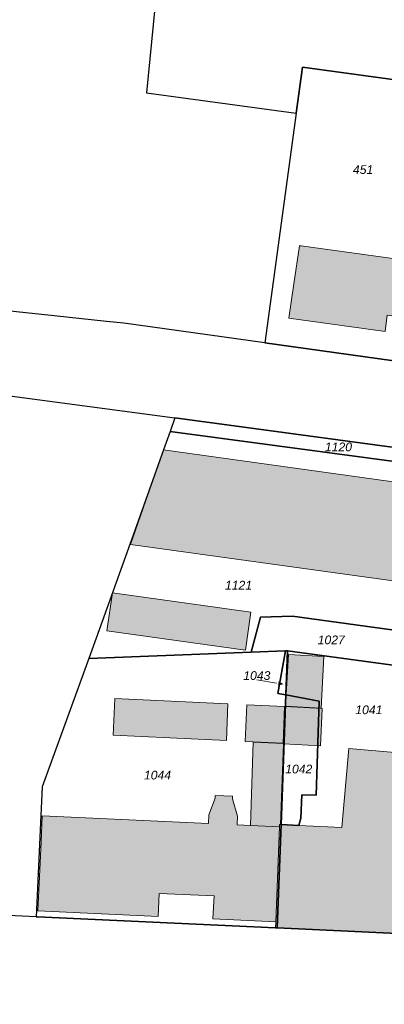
# Model space of a CAD drawing. Header units: metres. Extents: x 32338650 to 32340431, y 5701793 to 5703325.
# Tile 9 of 256: x 32338895 to 32338947, y 5702379 to 5702520. Entities that reach past the tile are written whole.
import ezdxf

# ---------------------------------------------------------------- set-up
doc = ezdxf.new("R2010")
doc.units = ezdxf.units.M
doc.header["$LTSCALE"] = 0.1
doc.layers.add('Keine', color=7, linetype='Continuous', lineweight=9)
for name, color, linetype, lineweight, true_color in [('LPB-BE-Flurstück_Grenze', 7, 'Continuous', 70, 0x004c99), ('LPB-BE-Flurstück_Nummer', 7, 'Continuous', 70, 0x004c99), ('LPB-BE-Gebäude', 7, 'Continuous', 70, 0x004c99), ('LPB-BE-Straße', 7, 'Continuous', 70, 0x004c99)]:
    doc.layers.add(name, color=color, linetype=linetype, lineweight=lineweight, true_color=true_color)
doc.styles.add('Arial (italic)', font='ariali.ttf')

# ---------------------------------------------------------------- blocks, each defined once
blk = doc.blocks.new('2004')
at = {"layer": 'Keine', "color": 7, "linetype": 'Continuous'}
blk.add_solid([(0, 0), (0.75, -0.3), (0.75, 0.3)], dxfattribs=at)

msp = doc.modelspace()

# ---------------------------------------------------------------- hatches: boundary and pattern name
at = {"layer": 'LPB-BE-Gebäude', "linetype": 'Continuous', "lineweight": 0, "true_color": 0xc7c8ca}
for points in [[(32338933.15, 5702477.261), (32338946.923, 5702475.355), (32338947.248, 5702477.684), (32338950.96, 5702477.171), (32338952.076, 5702485.111), (32338948.374, 5702485.623), (32338948.39, 5702485.762), (32338934.905, 5702487.626), (32338934.657, 5702487.666), (32338933.862, 5702482.195), (32338933.15, 5702477.261)], [(32338933.15, 5702477.261), (32338946.923, 5702475.355), (32338947.248, 5702477.684), (32338950.96, 5702477.171), (32338952.076, 5702485.111), (32338948.374, 5702485.623), (32338948.39, 5702485.762), (32338934.905, 5702487.626), (32338934.657, 5702487.666), (32338933.862, 5702482.195), (32338933.15, 5702477.261)], [(32338933.15, 5702477.261), (32338946.923, 5702475.355), (32338947.248, 5702477.684), (32338950.96, 5702477.171), (32338952.076, 5702485.111), (32338948.374, 5702485.623), (32338948.39, 5702485.762), (32338934.905, 5702487.626), (32338934.657, 5702487.666), (32338933.862, 5702482.195), (32338933.15, 5702477.261)], [(32338933.15, 5702477.261), (32338946.923, 5702475.355), (32338947.248, 5702477.684), (32338950.96, 5702477.171), (32338952.076, 5702485.111), (32338948.374, 5702485.623), (32338948.39, 5702485.762), (32338934.905, 5702487.626), (32338934.657, 5702487.666), (32338933.862, 5702482.195), (32338933.15, 5702477.261)], [(32338910.406, 5702444.83), (32338956.709, 5702438.419), (32338956.77, 5702438.436), (32338960.701, 5702437.895), (32338962.621, 5702451.786), (32338958.76, 5702452.325), (32338915.164, 5702458.375), (32338910.406, 5702444.83)], [(32338910.406, 5702444.83), (32338956.709, 5702438.419), (32338956.77, 5702438.436), (32338960.701, 5702437.895), (32338962.621, 5702451.786), (32338958.76, 5702452.325), (32338915.164, 5702458.375), (32338910.406, 5702444.83)], [(32338907.056, 5702432.409), (32338926.908, 5702429.654), (32338927.692, 5702435.106), (32338907.84, 5702437.871), (32338907.056, 5702432.409)], [(32338907.056, 5702432.409), (32338926.908, 5702429.654), (32338927.692, 5702435.106), (32338907.84, 5702437.871), (32338907.056, 5702432.409)], [(32338932.634, 5702421.604), (32338937.774, 5702421.315), (32338938.156, 5702428.761), (32338933.076, 5702429.04), (32338932.634, 5702421.604)], [(32338932.634, 5702421.604), (32338937.774, 5702421.315), (32338938.156, 5702428.761), (32338933.076, 5702429.04), (32338932.634, 5702421.604)], [(32338924.175, 5702416.677), (32338924.391, 5702421.952), (32338908.17, 5702422.717), (32338907.945, 5702417.452), (32338924.175, 5702416.677)], [(32338924.175, 5702416.677), (32338924.391, 5702421.952), (32338908.17, 5702422.717), (32338907.945, 5702417.452), (32338924.175, 5702416.677)], [(32338927.118, 5702421.82), (32338926.893, 5702416.556), (32338932.306, 5702416.293), (32338932.522, 5702421.568), (32338927.118, 5702421.82)], [(32338927.118, 5702421.82), (32338926.893, 5702416.556), (32338932.306, 5702416.293), (32338932.522, 5702421.568), (32338927.118, 5702421.82)], [(32338932.305, 5702416.263), (32338932.363, 5702416.211), (32338937.675, 5702415.923), (32338937.924, 5702421.267), (32338932.602, 5702421.565), (32338932.306, 5702416.293), (32338932.305, 5702416.263)], [(32338932.305, 5702416.263), (32338932.363, 5702416.211), (32338937.675, 5702415.923), (32338937.924, 5702421.267), (32338932.602, 5702421.565), (32338932.306, 5702416.293), (32338932.305, 5702416.263)], [(32338922.403, 5702394.414), (32338922.248, 5702391.108), (32338931.267, 5702390.687), (32338931.786, 5702404.326), (32338931.798, 5702404.636), (32338931.918, 5702404.631), (32338932.363, 5702416.211), (32338932.305, 5702416.263), (32338928.04, 5702416.468), (32338927.63, 5702404.517), (32338925.703, 5702404.606), (32338925.753, 5702405.835), (32338925.044, 5702408.325), (32338925.05, 5702408.696), (32338922.582, 5702408.797), (32338922.557, 5702408.428), (32338921.648, 5702406.023), (32338921.598, 5702404.804), (32338897.785, 5702405.911), (32338897.609, 5702402.095), (32338897.147, 5702392.277), (32338914.407, 5702391.47), (32338914.562, 5702394.766), (32338922.403, 5702394.414)], [(32338922.403, 5702394.414), (32338922.248, 5702391.108), (32338931.267, 5702390.687), (32338931.786, 5702404.326), (32338931.798, 5702404.636), (32338931.918, 5702404.631), (32338932.363, 5702416.211), (32338932.305, 5702416.263), (32338928.04, 5702416.468), (32338927.63, 5702404.517), (32338925.703, 5702404.606), (32338925.753, 5702405.835), (32338925.044, 5702408.325), (32338925.05, 5702408.696), (32338922.582, 5702408.797), (32338922.557, 5702408.428), (32338921.648, 5702406.023), (32338921.598, 5702404.804), (32338897.785, 5702405.911), (32338897.609, 5702402.095), (32338897.147, 5702392.277), (32338914.407, 5702391.47), (32338914.562, 5702394.766), (32338922.403, 5702394.414)], [(32338931.786, 5702404.326), (32338931.798, 5702404.636), (32338931.918, 5702404.631), (32338932.363, 5702416.211), (32338932.305, 5702416.263), (32338928.04, 5702416.468), (32338927.63, 5702404.517), (32338931.786, 5702404.326)], [(32338931.786, 5702404.326), (32338931.798, 5702404.636), (32338931.918, 5702404.631), (32338932.363, 5702416.211), (32338932.305, 5702416.263), (32338928.04, 5702416.468), (32338927.63, 5702404.517), (32338931.786, 5702404.326)], [(32338931.786, 5702404.326), (32338931.267, 5702390.687), (32338931.232, 5702389.828), (32338931.452, 5702389.819), (32338948.673, 5702389.031), (32338948.816, 5702390.577), (32338949.888, 5702401.852), (32338951.116, 5702414.741), (32338941.751, 5702415.526), (32338940.718, 5702404.23), (32338934.545, 5702404.513), (32338932.018, 5702404.627), (32338931.918, 5702404.631), (32338931.798, 5702404.636)], [(32338931.786, 5702404.326), (32338931.267, 5702390.687), (32338931.232, 5702389.828), (32338931.452, 5702389.819), (32338948.673, 5702389.031), (32338948.816, 5702390.577), (32338949.888, 5702401.852), (32338951.116, 5702414.741), (32338941.751, 5702415.526), (32338940.718, 5702404.23), (32338934.545, 5702404.513), (32338932.018, 5702404.627), (32338931.918, 5702404.631), (32338931.798, 5702404.636)]]:
    msp.add_hatch(color=9, dxfattribs=at).paths.add_polyline_path(points)

# ---------------------------------------------------------------- linework, layer by layer
at = {"layer": 'LPB-BE-Flurstück_Grenze', "color": 253, "linetype": 'Continuous', "lineweight": 25, "true_color": 0xadadad, "transparency": 33554687, "flags": 128}
for points in [[(32338912.706, 5702509.59), (32338934.173, 5702506.649), (32338935.085, 5702513.286), (32338963.061, 5702509.467), (32338971.953, 5702540.645), (32338976.901, 5702540.011), (32338984.165, 5702567.583), (32338979.142, 5702569.08), (32338969.429, 5702571.399), (32338959.64, 5702573.322), (32338949.742, 5702574.778), (32338939.786, 5702575.776), (32338900.551, 5702578.845), (32338897.011, 5702545.437), (32338901.713, 5702545.144), (32338916.117, 5702544.254), (32338912.706, 5702509.59)], [(32338912.706, 5702509.59), (32338934.173, 5702506.649), (32338935.085, 5702513.286), (32338963.061, 5702509.467), (32338971.953, 5702540.645), (32338976.901, 5702540.011), (32338984.165, 5702567.583), (32338979.142, 5702569.08), (32338969.429, 5702571.399), (32338959.64, 5702573.322), (32338949.742, 5702574.778), (32338939.786, 5702575.776), (32338900.551, 5702578.845), (32338897.011, 5702545.437), (32338901.713, 5702545.144), (32338916.117, 5702544.254), (32338912.706, 5702509.59)], [(32338929.673, 5702473.731), (32338951.984, 5702470.635), (32338956.284, 5702485.729), (32338958.644, 5702493.998), (32338959.824, 5702498.132), (32338960.233, 5702499.557), (32338961.483, 5702503.928), (32338961.635, 5702504.462), (32338963.061, 5702509.467), (32338935.085, 5702513.286), (32338934.173, 5702506.649), (32338929.673, 5702473.731)], [(32338929.673, 5702473.731), (32338951.984, 5702470.635), (32338956.284, 5702485.729), (32338958.644, 5702493.998), (32338959.824, 5702498.132), (32338960.233, 5702499.557), (32338961.483, 5702503.928), (32338961.635, 5702504.462), (32338963.061, 5702509.467), (32338935.085, 5702513.286), (32338934.173, 5702506.649), (32338929.673, 5702473.731)], [(32338892.736, 5702466.198), (32338916.803, 5702462.961), (32338959.252, 5702457.258), (32338963.313, 5702456.711), (32338966.807, 5702456.248), (32338979.188, 5702454.579), (32339010.688, 5702450.344), (32339014.908, 5702441.254), (32339027.476, 5702460.137), (32339016.431, 5702461.671), (32339008.484, 5702462.775), (32339001.059, 5702463.807), (32338998.091, 5702464.219), (32338992.39, 5702465.011), (32338981.24, 5702466.573), (32338976.274, 5702467.257), (32338973.299, 5702467.67), (32338951.984, 5702470.635), (32338929.673, 5702473.731), (32338909.462, 5702476.53), (32338906.971, 5702476.793), (32338899.498, 5702477.599), (32338895.442, 5702478.036), (32338889.155, 5702478.704)], [(32338892.736, 5702466.198), (32338916.803, 5702462.961), (32338959.252, 5702457.258), (32338963.313, 5702456.711), (32338966.807, 5702456.248), (32338979.188, 5702454.579), (32339010.688, 5702450.344), (32339014.908, 5702441.254), (32339027.476, 5702460.137), (32339016.431, 5702461.671), (32339008.484, 5702462.775), (32339001.059, 5702463.807), (32338998.091, 5702464.219), (32338992.39, 5702465.011), (32338981.24, 5702466.573), (32338976.274, 5702467.257), (32338973.299, 5702467.67), (32338951.984, 5702470.635), (32338929.673, 5702473.731), (32338909.462, 5702476.53), (32338906.971, 5702476.793), (32338899.498, 5702477.599), (32338895.442, 5702478.036), (32338889.155, 5702478.704)], [(32338916.113, 5702461.037), (32338958.991, 5702455.277), (32338959.252, 5702457.258), (32338916.803, 5702462.961), (32338916.113, 5702461.037)], [(32338916.113, 5702461.037), (32338958.991, 5702455.277), (32338959.252, 5702457.258), (32338916.803, 5702462.961), (32338916.113, 5702461.037)], [(32338906.35, 5702433.749), (32338904.452, 5702428.453), (32338927.707, 5702429.361), (32338929.053, 5702434.379), (32338933.633, 5702434.522), (32338952.064, 5702432.005), (32338956.709, 5702438.419), (32338958.991, 5702455.277), (32338916.113, 5702461.037), (32338915.164, 5702458.375), (32338911.029, 5702446.836), (32338906.35, 5702433.749)], [(32338906.35, 5702433.749), (32338904.452, 5702428.453), (32338927.707, 5702429.361), (32338929.053, 5702434.379), (32338933.633, 5702434.522), (32338952.064, 5702432.005), (32338956.709, 5702438.419), (32338958.991, 5702455.277), (32338916.113, 5702461.037), (32338915.164, 5702458.375), (32338911.029, 5702446.836), (32338906.35, 5702433.749)], [(32338927.707, 5702429.361), (32338932.659, 5702429.558), (32338932.959, 5702429.566), (32338948.744, 5702427.427), (32338952.064, 5702432.005), (32338933.633, 5702434.522), (32338929.053, 5702434.379), (32338927.707, 5702429.361)], [(32338927.707, 5702429.361), (32338932.659, 5702429.558), (32338932.959, 5702429.566), (32338948.744, 5702427.427), (32338952.064, 5702432.005), (32338933.633, 5702434.522), (32338929.053, 5702434.379), (32338927.707, 5702429.361)], [(32338896.891, 5702391.407), (32338897.101, 5702391.399), (32338931.232, 5702389.828), (32338931.452, 5702389.819), (32338932.018, 5702404.627), (32338932.72, 5702423.241), (32338931.558, 5702423.459), (32338932.659, 5702429.558), (32338927.707, 5702429.361), (32338904.452, 5702428.453), (32338901.587, 5702420.575), (32338897.743, 5702410.035), (32338897.585, 5702405.919), (32338896.891, 5702391.407)], [(32338896.891, 5702391.407), (32338897.101, 5702391.399), (32338931.232, 5702389.828), (32338931.452, 5702389.819), (32338932.018, 5702404.627), (32338932.72, 5702423.241), (32338931.558, 5702423.459), (32338932.659, 5702429.558), (32338927.707, 5702429.361), (32338904.452, 5702428.453), (32338901.587, 5702420.575), (32338897.743, 5702410.035), (32338897.585, 5702405.919), (32338896.891, 5702391.407)], [(32338931.452, 5702389.819), (32338948.673, 5702389.031), (32338948.816, 5702390.577), (32338949.888, 5702401.852), (32338951.116, 5702414.741), (32338951.237, 5702415.987), (32338951.319, 5702421.397), (32338953.7, 5702426.754), (32338948.744, 5702427.427), (32338932.959, 5702429.566), (32338932.72, 5702423.241), (32338937.477, 5702422.326), (32338937.065, 5702408.853), (32338935.006, 5702408.907), (32338934.868, 5702405.551), (32338934.545, 5702404.513), (32338932.018, 5702404.627), (32338931.452, 5702389.819)], [(32338931.452, 5702389.819), (32338948.673, 5702389.031), (32338948.816, 5702390.577), (32338949.888, 5702401.852), (32338951.116, 5702414.741), (32338951.237, 5702415.987), (32338951.319, 5702421.397), (32338953.7, 5702426.754), (32338948.744, 5702427.427), (32338932.959, 5702429.566), (32338932.72, 5702423.241), (32338937.477, 5702422.326), (32338937.065, 5702408.853), (32338935.006, 5702408.907), (32338934.868, 5702405.551), (32338934.545, 5702404.513), (32338932.018, 5702404.627), (32338931.452, 5702389.819)], [(32338932.72, 5702423.241), (32338932.959, 5702429.566), (32338932.659, 5702429.558), (32338931.558, 5702423.459), (32338932.72, 5702423.241)], [(32338932.72, 5702423.241), (32338932.959, 5702429.566), (32338932.659, 5702429.558), (32338931.558, 5702423.459), (32338932.72, 5702423.241)], [(32338932.018, 5702404.627), (32338934.545, 5702404.513), (32338934.868, 5702405.551), (32338935.006, 5702408.907), (32338937.065, 5702408.853), (32338937.477, 5702422.326), (32338932.72, 5702423.241), (32338932.018, 5702404.627)], [(32338932.018, 5702404.627), (32338934.545, 5702404.513), (32338934.868, 5702405.551), (32338935.006, 5702408.907), (32338937.065, 5702408.853), (32338937.477, 5702422.326), (32338932.72, 5702423.241), (32338932.018, 5702404.627)], [(32338985.413, 5702373.701), (32338995.758, 5702387.357), (32338978.871, 5702389.182), (32338948.816, 5702390.577), (32338948.673, 5702389.031), (32338931.452, 5702389.819), (32338931.232, 5702389.828), (32338897.101, 5702391.399), (32338896.891, 5702391.407), (32338887.804, 5702391.816), (32338887.786, 5702391.607), (32338875.93, 5702391.898), (32338863.261, 5702392.686), (32338855.876, 5702393.154), (32338855.596, 5702393.165), (32338848.785, 5702393.588), (32338841.974, 5702394.01), (32338842.031, 5702395.211), (32338839.776, 5702395.311), (32338838.738, 5702395.352), (32338818.489, 5702396.232), (32338818.704, 5702401.237)], [(32338985.413, 5702373.701), (32338995.758, 5702387.357), (32338978.871, 5702389.182), (32338948.816, 5702390.577), (32338948.673, 5702389.031), (32338931.452, 5702389.819), (32338931.232, 5702389.828), (32338897.101, 5702391.399), (32338896.891, 5702391.407), (32338887.804, 5702391.816), (32338887.786, 5702391.607), (32338875.93, 5702391.898), (32338863.261, 5702392.686), (32338855.876, 5702393.154), (32338855.596, 5702393.165), (32338848.785, 5702393.588), (32338841.974, 5702394.01), (32338842.031, 5702395.211), (32338839.776, 5702395.311), (32338838.738, 5702395.352), (32338818.489, 5702396.232), (32338818.704, 5702401.237)]]:
    msp.add_lwpolyline(points, dxfattribs=at)
at = {"layer": 'LPB-BE-Flurstück_Nummer', "color": 252, "linetype": 'Continuous', "lineweight": 5, "true_color": 0x888888}
msp.add_line((32338931.38521, 5702424.93282), (32338928.544, 5702425.381), dxfattribs=at)
msp.add_line((32338931.38521, 5702424.93282), (32338928.544, 5702425.381), dxfattribs=at)
at = {"layer": 'LPB-BE-Gebäude', "color": 7, "linetype": 'Continuous', "lineweight": 9, "flags": 128}
for points in [[(32338933.15, 5702477.261), (32338946.923, 5702475.355), (32338947.248, 5702477.684), (32338950.96, 5702477.171), (32338952.076, 5702485.111), (32338948.374, 5702485.623), (32338948.39, 5702485.762), (32338934.905, 5702487.626), (32338934.657, 5702487.666), (32338933.862, 5702482.195), (32338933.15, 5702477.261)], [(32338933.15, 5702477.261), (32338946.923, 5702475.355), (32338947.248, 5702477.684), (32338950.96, 5702477.171), (32338952.076, 5702485.111), (32338948.374, 5702485.623), (32338948.39, 5702485.762), (32338934.905, 5702487.626), (32338934.657, 5702487.666), (32338933.862, 5702482.195), (32338933.15, 5702477.261)], [(32338933.15, 5702477.261), (32338946.923, 5702475.355), (32338947.248, 5702477.684), (32338950.96, 5702477.171), (32338952.076, 5702485.111), (32338948.374, 5702485.623), (32338948.39, 5702485.762), (32338934.905, 5702487.626), (32338934.657, 5702487.666), (32338933.862, 5702482.195), (32338933.15, 5702477.261)], [(32338933.15, 5702477.261), (32338946.923, 5702475.355), (32338947.248, 5702477.684), (32338950.96, 5702477.171), (32338952.076, 5702485.111), (32338948.374, 5702485.623), (32338948.39, 5702485.762), (32338934.905, 5702487.626), (32338934.657, 5702487.666), (32338933.862, 5702482.195), (32338933.15, 5702477.261)], [(32338910.406, 5702444.83), (32338956.709, 5702438.419), (32338956.77, 5702438.436), (32338960.701, 5702437.895), (32338962.621, 5702451.786), (32338958.76, 5702452.325), (32338915.164, 5702458.375), (32338910.406, 5702444.83)], [(32338910.406, 5702444.83), (32338956.709, 5702438.419), (32338956.77, 5702438.436), (32338960.701, 5702437.895), (32338962.621, 5702451.786), (32338958.76, 5702452.325), (32338915.164, 5702458.375), (32338910.406, 5702444.83)], [(32338910.406, 5702444.83), (32338956.709, 5702438.419), (32338956.77, 5702438.436), (32338960.701, 5702437.895), (32338962.621, 5702451.786), (32338958.76, 5702452.325), (32338915.164, 5702458.375), (32338910.406, 5702444.83)], [(32338910.406, 5702444.83), (32338956.709, 5702438.419), (32338956.77, 5702438.436), (32338960.701, 5702437.895), (32338962.621, 5702451.786), (32338958.76, 5702452.325), (32338915.164, 5702458.375), (32338910.406, 5702444.83)], [(32338910.406, 5702444.83), (32338956.709, 5702438.419), (32338956.77, 5702438.436), (32338960.701, 5702437.895), (32338962.621, 5702451.786), (32338958.76, 5702452.325), (32338915.164, 5702458.375), (32338910.406, 5702444.83)], [(32338910.406, 5702444.83), (32338956.709, 5702438.419), (32338956.77, 5702438.436), (32338960.701, 5702437.895), (32338962.621, 5702451.786), (32338958.76, 5702452.325), (32338915.164, 5702458.375), (32338910.406, 5702444.83)], [(32338907.056, 5702432.409), (32338926.908, 5702429.654), (32338927.692, 5702435.106), (32338907.84, 5702437.871), (32338907.056, 5702432.409)], [(32338907.056, 5702432.409), (32338926.908, 5702429.654), (32338927.692, 5702435.106), (32338907.84, 5702437.871), (32338907.056, 5702432.409)], [(32338932.634, 5702421.604), (32338937.774, 5702421.315), (32338938.156, 5702428.761), (32338933.076, 5702429.04), (32338932.634, 5702421.604)], [(32338932.634, 5702421.604), (32338937.774, 5702421.315), (32338938.156, 5702428.761), (32338933.076, 5702429.04), (32338932.634, 5702421.604)], [(32338924.175, 5702416.677), (32338924.391, 5702421.952), (32338908.17, 5702422.717), (32338907.945, 5702417.452), (32338924.175, 5702416.677)], [(32338924.175, 5702416.677), (32338924.391, 5702421.952), (32338908.17, 5702422.717), (32338907.945, 5702417.452), (32338924.175, 5702416.677)], [(32338927.118, 5702421.82), (32338926.893, 5702416.556), (32338932.306, 5702416.293), (32338932.522, 5702421.568), (32338927.118, 5702421.82)], [(32338927.118, 5702421.82), (32338926.893, 5702416.556), (32338932.306, 5702416.293), (32338932.522, 5702421.568), (32338927.118, 5702421.82)], [(32338932.305, 5702416.263), (32338932.363, 5702416.211), (32338937.675, 5702415.923), (32338937.924, 5702421.267), (32338932.602, 5702421.565), (32338932.306, 5702416.293), (32338932.305, 5702416.263)], [(32338932.305, 5702416.263), (32338932.363, 5702416.211), (32338937.675, 5702415.923), (32338937.924, 5702421.267), (32338932.602, 5702421.565), (32338932.306, 5702416.293), (32338932.305, 5702416.263)], [(32338922.403, 5702394.414), (32338922.248, 5702391.108), (32338931.267, 5702390.687), (32338931.786, 5702404.326), (32338931.798, 5702404.636), (32338931.918, 5702404.631), (32338932.363, 5702416.211), (32338932.305, 5702416.263), (32338928.04, 5702416.468), (32338927.63, 5702404.517), (32338925.703, 5702404.606), (32338925.753, 5702405.835), (32338925.044, 5702408.325), (32338925.05, 5702408.696), (32338922.582, 5702408.797), (32338922.557, 5702408.428), (32338921.648, 5702406.023), (32338921.598, 5702404.804), (32338897.785, 5702405.911), (32338897.609, 5702402.095), (32338897.147, 5702392.277), (32338914.407, 5702391.47), (32338914.562, 5702394.766), (32338922.403, 5702394.414)], [(32338922.403, 5702394.414), (32338922.248, 5702391.108), (32338931.267, 5702390.687), (32338931.786, 5702404.326), (32338931.798, 5702404.636), (32338931.918, 5702404.631), (32338932.363, 5702416.211), (32338932.305, 5702416.263), (32338928.04, 5702416.468), (32338927.63, 5702404.517), (32338925.703, 5702404.606), (32338925.753, 5702405.835), (32338925.044, 5702408.325), (32338925.05, 5702408.696), (32338922.582, 5702408.797), (32338922.557, 5702408.428), (32338921.648, 5702406.023), (32338921.598, 5702404.804), (32338897.785, 5702405.911), (32338897.609, 5702402.095), (32338897.147, 5702392.277), (32338914.407, 5702391.47), (32338914.562, 5702394.766), (32338922.403, 5702394.414)], [(32338931.786, 5702404.326), (32338931.798, 5702404.636), (32338931.918, 5702404.631), (32338932.363, 5702416.211), (32338932.305, 5702416.263), (32338928.04, 5702416.468), (32338927.63, 5702404.517), (32338931.786, 5702404.326)], [(32338931.786, 5702404.326), (32338931.798, 5702404.636), (32338931.918, 5702404.631), (32338932.363, 5702416.211), (32338932.305, 5702416.263), (32338928.04, 5702416.468), (32338927.63, 5702404.517), (32338931.786, 5702404.326)], [(32338931.786, 5702404.326), (32338931.267, 5702390.687), (32338931.232, 5702389.828), (32338931.452, 5702389.819), (32338948.673, 5702389.031), (32338948.816, 5702390.577), (32338949.888, 5702401.852), (32338951.116, 5702414.741), (32338941.751, 5702415.526), (32338940.718, 5702404.23), (32338934.545, 5702404.513), (32338932.018, 5702404.627), (32338931.918, 5702404.631), (32338931.798, 5702404.636), (32338931.786, 5702404.326)], [(32338931.786, 5702404.326), (32338931.267, 5702390.687), (32338931.232, 5702389.828), (32338931.452, 5702389.819), (32338948.673, 5702389.031), (32338948.816, 5702390.577), (32338949.888, 5702401.852), (32338951.116, 5702414.741), (32338941.751, 5702415.526), (32338940.718, 5702404.23), (32338934.545, 5702404.513), (32338932.018, 5702404.627), (32338931.918, 5702404.631), (32338931.798, 5702404.636), (32338931.786, 5702404.326)]]:
    msp.add_lwpolyline(points, dxfattribs=at)
at = {"layer": 'LPB-BE-Straße', "color": 250, "linetype": 'Continuous', "lineweight": 25, "true_color": 0x333333, "transparency": 33554687, "flags": 128}
for points in [[(32338892.736, 5702466.198), (32338916.803, 5702462.961), (32338959.252, 5702457.258), (32338963.313, 5702456.711), (32338966.807, 5702456.248), (32338979.188, 5702454.579), (32339010.688, 5702450.344), (32339014.908, 5702441.254), (32339027.476, 5702460.137), (32339016.431, 5702461.671), (32339008.484, 5702462.775), (32339001.059, 5702463.807), (32338998.091, 5702464.219), (32338992.39, 5702465.011), (32338981.24, 5702466.573), (32338976.274, 5702467.257), (32338973.299, 5702467.67), (32338951.984, 5702470.635), (32338929.673, 5702473.731), (32338909.462, 5702476.53), (32338906.971, 5702476.793), (32338899.498, 5702477.599), (32338895.442, 5702478.036), (32338889.155, 5702478.704)], [(32338985.413, 5702373.701), (32338995.758, 5702387.357), (32338978.871, 5702389.182), (32338948.816, 5702390.577), (32338948.673, 5702389.031), (32338931.452, 5702389.819), (32338931.232, 5702389.828), (32338897.101, 5702391.399), (32338896.891, 5702391.407), (32338887.804, 5702391.816), (32338887.786, 5702391.607), (32338875.93, 5702391.898), (32338863.261, 5702392.686), (32338855.876, 5702393.154), (32338855.596, 5702393.165), (32338848.785, 5702393.588), (32338841.974, 5702394.01), (32338842.031, 5702395.211), (32338839.776, 5702395.311), (32338838.738, 5702395.352), (32338818.489, 5702396.232), (32338818.704, 5702401.237)]]:
    msp.add_lwpolyline(points, dxfattribs=at)

# ---------------------------------------------------------------- block references
at = {"layer": 'LPB-BE-Flurstück_Nummer', "color": 252, "true_color": 0x888888, "rotation": 171.0358260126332}
msp.add_blockref('2004', (32338932.373, 5702424.777), dxfattribs=at)
msp.add_blockref('2004', (32338932.373, 5702424.777), dxfattribs=at)

# ---------------------------------------------------------------- texts
at = {"layer": 'LPB-BE-Flurstück_Nummer', "color": 252, "true_color": 0x888888, "char_height": 1.25, "attachment_point": 2, "line_spacing_factor": 1.004016, "style": 'Arial (italic)'}
for s, insert, width in [('451', (32338943.775, 5702499.21), 4.04625), ('451', (32338943.775, 5702499.21), 4.04625), ('1120', (32338940.245, 5702459.427), 5.458125), ('1120', (32338940.245, 5702459.427), 5.458125), ('1121', (32338925.923, 5702439.6), 5.233125), ('1121', (32338925.923, 5702439.6), 5.233125), ('1027', (32338939.212, 5702431.75), 5.536875), ('1027', (32338939.212, 5702431.75), 5.536875), ('1043', (32338928.544, 5702426.631), 5.435625), ('1043', (32338928.544, 5702426.631), 5.435625), ('1041', (32338944.606, 5702421.722), 5.233125), ('1041', (32338944.606, 5702421.722), 5.233125), ('1042', (32338934.551, 5702413.228), 5.44875), ('1042', (32338934.551, 5702413.228), 5.44875), ('1044', (32338914.3, 5702412.358), 5.401875), ('1044', (32338914.3, 5702412.358), 5.401875)]:
    msp.add_mtext(s, dxfattribs=dict(at, insert=insert, width=width))

doc.saveas('drawing.dxf')
